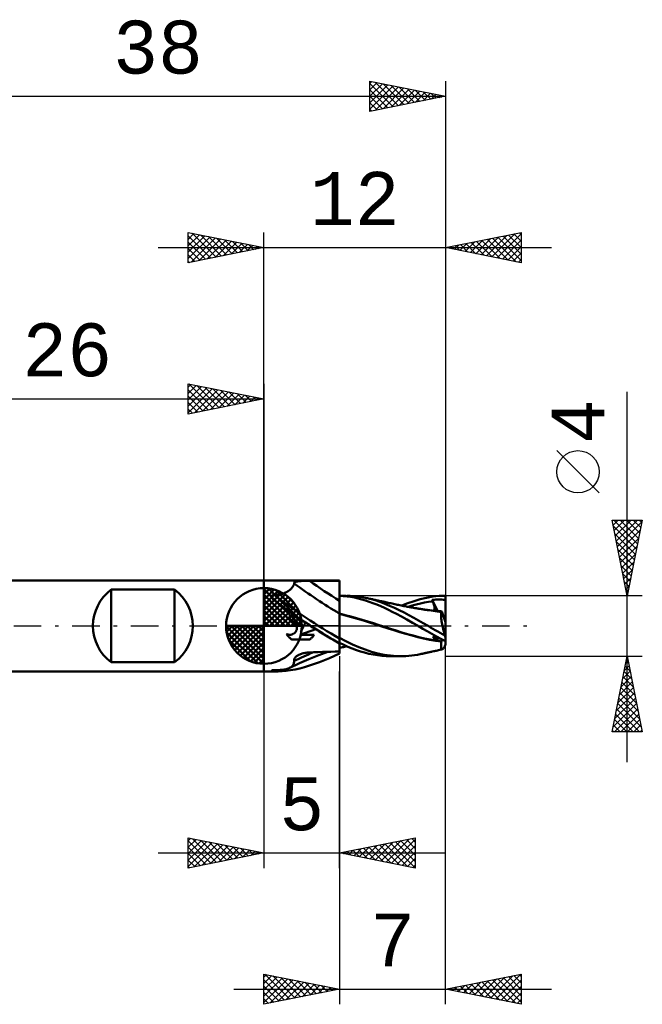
# Model space of a CAD drawing. Header units: millimetres. Extents: x -43 to 61, y -37 to 40.
# Tile 2 of 3: x -16 to 25, y -25 to 40. Entities that reach past the tile are written whole.
import ezdxf
from ezdxf.enums import TextEntityAlignment as Align

# ---------------------------------------------------------------- set-up
doc = ezdxf.new("R2010")
doc.units = ezdxf.units.MM
doc.header["$LTSCALE"] = 4.55
doc.linetypes.add('LONGDASH_DASH', pattern=[0.85, 0.4, -0.2, 0.05, -0.2])
for name, color, linetype in [('1', 4, 'CONTINUOUS'), ('2', 7, 'CONTINUOUS'), ('4', 2, 'LONGDASH_DASH'), ('CUT', 1, 'CONTINUOUS'), ('NOCUT', 7, 'CONTINUOUS'), ('SK1', 4, 'CONTINUOUS'), ('SK2', 7, 'CONTINUOUS'), ('SK4', 2, 'LONGDASH_DASH')]:
    doc.layers.add(name, color=color, linetype=linetype)
doc.styles.get("Standard").update_dxf_attribs({"font": 'Monospac821 BT'})

msp = doc.modelspace()

# ---------------------------------------------------------------- linework, layer by layer
at = {"layer": '1', "color": 4, "linetype": 'CONTINUOUS', "lineweight": 50}
for p, q in [((0, 3), (5, 3)), ((0, -3), (0, 3)), ((1.89, 2.57), (1.916, 2.607)), ((1.916, 2.607), (1.939, 2.644)), ((1.939, 2.644), (1.958, 2.68)), ((1.958, 2.68), (1.974, 2.715)), ((1.974, 2.715), (1.987, 2.748)), ((1.987, 2.748), (1.997, 2.781)), ((1.994, 2.843), (1.996, 2.858)), ((1.996, 2.827), (1.994, 2.843)), ((1.996, 2.858), (2.004, 2.872)), ((2.004, 2.811), (1.996, 2.827)), ((1.997, 2.781), (2.004, 2.811)), ((2.004, 2.872), (2.017, 2.885)), ((2.017, 2.885), (2.034, 2.897)), ((2.034, 2.897), (2.056, 2.907)), ((2.056, 2.907), (2.081, 2.917)), ((2.081, 2.917), (2.11, 2.926)), ((2.11, 2.926), (2.142, 2.934)), ((2.142, 2.934), (2.176, 2.941)), ((2.176, 2.941), (2.213, 2.947)), ((2.213, 2.947), (2.251, 2.952)), ((2.251, 2.952), (2.292, 2.957)), ((2.292, 2.957), (2.336, 2.962)), ((2.336, 2.962), (2.382, 2.966)), ((2.382, 2.966), (2.43, 2.969)), ((2.43, 2.969), (2.48, 2.972)), ((2.48, 2.972), (2.533, 2.975)), ((2.533, 2.975), (2.587, 2.977)), ((2.587, 2.977), (2.642, 2.979)), ((2.642, 2.979), (2.7, 2.981)), ((2.7, 2.981), (2.758, 2.982)), ((2.758, 2.982), (2.818, 2.983)), ((2.818, 2.983), (2.879, 2.984)), ((2.879, 2.984), (2.941, 2.985)), ((2.941, 2.985), (3.004, 2.985)), ((3.004, 2.985), (3.289, 2.987)), ((3.289, 2.987), (3.574, 2.988)), ((3.574, 2.988), (3.859, 2.989)), ((3.859, 2.989), (4.144, 2.99)), ((4.144, 2.99), (4.43, 2.99)), ((4.43, 2.99), (4.715, 2.991)), ((4.715, 2.991), (5, 2.992)), ((5, -1.819), (5, 3)), ((0.489, 1.951), (0.491, 1.96)), ((0.491, 1.96), (0.494, 1.968)), ((0.494, 1.968), (0.498, 1.977)), ((0.498, 1.977), (0.504, 1.985)), ((0.504, 1.985), (0.51, 1.992)), ((0.51, 1.992), (0.518, 1.999)), ((0.518, 1.999), (0.526, 2.005)), ((0.526, 2.005), (0.536, 2.011)), ((0.536, 2.011), (0.545, 2.016)), ((0.545, 2.016), (0.556, 2.021)), ((0.556, 2.021), (0.567, 2.025)), ((0.567, 2.025), (0.578, 2.028)), ((0.578, 2.028), (0.59, 2.031)), ((0.59, 2.031), (0.601, 2.033)), ((0.601, 2.033), (0.613, 2.035)), ((0.613, 2.035), (0.625, 2.037)), ((0.625, 2.037), (0.637, 2.038)), ((0.637, 2.038), (0.649, 2.039)), ((0.649, 2.039), (0.662, 2.04)), ((0.662, 2.04), (0.674, 2.04)), ((0.674, 2.04), (0.686, 2.04)), ((0.698, 2.04), (0.686, 2.04)), ((0.698, 2.04), (0.776, 2.046)), ((0.776, 2.046), (0.853, 2.054)), ((0.853, 2.054), (0.93, 2.065)), ((0.93, 2.065), (1.006, 2.078)), ((1.006, 2.078), (1.081, 2.093)), ((1.081, 2.093), (1.154, 2.111)), ((1.154, 2.111), (1.226, 2.132)), ((1.226, 2.132), (1.297, 2.155)), ((1.297, 2.155), (1.365, 2.181)), ((1.365, 2.181), (1.43, 2.209)), ((1.43, 2.209), (1.491, 2.24)), ((1.491, 2.24), (1.55, 2.272)), ((1.55, 2.272), (1.606, 2.306)), ((1.606, 2.306), (1.658, 2.342)), ((1.658, 2.342), (1.706, 2.379)), ((1.706, 2.379), (1.751, 2.417)), ((1.751, 2.417), (1.792, 2.455)), ((1.792, 2.455), (1.828, 2.494)), ((1.828, 2.494), (1.861, 2.532)), ((1.861, 2.532), (1.89, 2.57)), ((5, 2), (5.402, 2)), ((5.243, 1.979), (5, 1.995)), ((5.488, 1.953), (5.243, 1.979)), ((5.691, 1.993), (5.487, 1.999)), ((5.734, 1.918), (5.488, 1.953)), ((5.895, 1.98), (5.691, 1.993)), ((6.098, 1.96), (5.895, 1.98)), ((6.3, 1.933), (6.098, 1.96)), ((11.155, 1.942), (11.579, 1.985)), ((11.579, 1.985), (12, 2)), ((12, -1.226), (12, 2)), ((0.488, 1.942), (0.489, 1.951)), ((0.488, 1.932), (0.488, 1.942)), ((0.489, 1.923), (0.488, 1.932)), ((0.491, 1.914), (0.489, 1.923)), ((0.493, 1.905), (0.491, 1.914)), ((0.496, 1.896), (0.493, 1.905)), ((0.5, 1.887), (0.496, 1.896)), ((0.505, 1.878), (0.5, 1.887)), ((0.509, 1.869), (0.505, 1.878)), ((0.515, 1.86), (0.509, 1.869)), ((0.521, 1.851), (0.515, 1.86)), ((0.527, 1.843), (0.521, 1.851)), ((0.534, 1.834), (0.527, 1.843)), ((0.541, 1.825), (0.534, 1.834)), ((0.549, 1.815), (0.541, 1.825)), ((0.557, 1.806), (0.549, 1.815)), ((0.566, 1.797), (0.557, 1.806)), ((0.576, 1.787), (0.566, 1.797)), ((0.586, 1.778), (0.576, 1.787)), ((0.596, 1.768), (0.586, 1.778)), ((0.607, 1.758), (0.596, 1.768)), ((0.768, 1.634), (0.607, 1.758)), ((0.936, 1.506), (0.768, 1.634)), ((1.11, 1.374), (0.936, 1.506)), ((1.292, 1.238), (1.11, 1.374)), ((5.979, 1.873), (5.734, 1.918)), ((6.223, 1.819), (5.979, 1.873)), ((6.466, 1.756), (6.223, 1.819)), ((6.499, 1.9), (6.3, 1.933)), ((6.709, 1.684), (6.466, 1.756)), ((6.695, 1.862), (6.499, 1.9)), ((7.015, 1.786), (6.695, 1.862)), ((6.768, 1.846), (6.695, 1.862)), ((6.954, 1.603), (6.709, 1.684)), ((6.841, 1.83), (6.768, 1.846)), ((6.914, 1.815), (6.841, 1.83)), ((6.988, 1.799), (6.914, 1.815)), ((7.204, 1.513), (6.954, 1.603)), ((7.047, 1.786), (6.988, 1.799)), ((7.34, 1.695), (7.015, 1.786)), ((7.106, 1.773), (7.047, 1.786)), ((7.165, 1.761), (7.106, 1.773)), ((7.224, 1.748), (7.165, 1.761)), ((7.459, 1.414), (7.204, 1.513)), ((7.289, 1.734), (7.224, 1.748)), ((7.354, 1.72), (7.289, 1.734)), ((7.665, 1.59), (7.34, 1.695)), ((7.419, 1.706), (7.354, 1.72)), ((7.485, 1.692), (7.419, 1.706)), ((7.715, 1.308), (7.459, 1.414)), ((7.553, 1.677), (7.485, 1.692)), ((7.622, 1.662), (7.553, 1.677)), ((7.691, 1.647), (7.622, 1.662)), ((7.988, 1.471), (7.665, 1.59)), ((7.76, 1.633), (7.691, 1.647)), ((7.97, 1.194), (7.715, 1.308)), ((7.815, 1.621), (7.76, 1.633)), ((7.871, 1.609), (7.815, 1.621)), ((7.926, 1.597), (7.871, 1.609)), ((7.982, 1.585), (7.926, 1.597)), ((8.059, 1.568), (7.982, 1.585)), ((8.305, 1.34), (7.988, 1.471)), ((8.136, 1.551), (8.059, 1.568)), ((8.213, 1.534), (8.136, 1.551)), ((8.29, 1.517), (8.213, 1.534)), ((8.384, 1.497), (8.29, 1.517)), ((8.617, 1.199), (8.305, 1.34)), ((8.479, 1.476), (8.384, 1.497)), ((8.562, 1.458), (8.479, 1.476)), ((8.645, 1.44), (8.562, 1.458)), ((8.728, 1.422), (8.645, 1.44)), ((8.812, 1.405), (8.728, 1.422)), ((8.894, 1.388), (8.812, 1.405)), ((8.976, 1.371), (8.894, 1.388)), ((9.068, 1.352), (8.976, 1.371)), ((9.16, 1.334), (9.068, 1.352)), ((9.105, 1.345), (9.503, 1.504)), ((9.252, 1.316), (9.16, 1.334)), ((9.344, 1.299), (9.252, 1.316)), ((9.503, 1.504), (9.919, 1.65)), ((9.524, 1.266), (9.795, 1.347)), ((9.795, 1.347), (10.066, 1.421)), ((9.919, 1.65), (10.33, 1.773)), ((10.066, 1.421), (10.338, 1.486)), ((10.33, 1.773), (10.736, 1.87)), ((10.338, 1.486), (10.609, 1.543)), ((10.609, 1.543), (10.88, 1.589)), ((10.736, 1.87), (11.155, 1.942)), ((10.88, 1.589), (11.151, 1.625)), ((11.108, 1.73), (11.236, 1.738)), ((11.114, 1.715), (11.108, 1.73)), ((11.492, 0.985), (11.108, 1.73)), ((11.121, 1.7), (11.114, 1.715)), ((11.127, 1.685), (11.121, 1.7)), ((11.133, 1.67), (11.127, 1.685)), ((11.139, 1.655), (11.133, 1.67)), ((11.145, 1.64), (11.139, 1.655)), ((11.151, 1.625), (11.145, 1.64)), ((11.168, 1.583), (11.151, 1.625)), ((11.184, 1.542), (11.168, 1.583)), ((11.198, 1.502), (11.184, 1.542)), ((11.212, 1.463), (11.198, 1.502)), ((11.224, 1.425), (11.212, 1.463)), ((11.234, 1.387), (11.224, 1.425)), ((11.243, 1.352), (11.234, 1.387)), ((11.236, 1.738), (11.363, 1.743)), ((11.251, 1.317), (11.243, 1.352)), ((11.258, 1.284), (11.251, 1.317)), ((11.363, 1.743), (11.491, 1.746)), ((11.619, 1.746), (11.491, 1.746)), ((11.746, 1.743), (11.619, 1.746)), ((11.873, 1.738), (11.746, 1.743)), ((12, 1.727), (11.873, 1.738)), ((1.48, 1.1), (1.292, 1.238)), ((1.674, 0.958), (1.48, 1.1)), ((1.876, 0.814), (1.674, 0.958)), ((1.759, 0.688), (1.7, 0.69)), ((1.7, 0.375), (1.7, 0.69)), ((1.818, 0.682), (1.759, 0.688)), ((1.878, 0.671), (1.818, 0.682)), ((2.084, 0.667), (1.876, 0.814)), ((1.937, 0.656), (1.878, 0.671)), ((1.995, 0.636), (1.937, 0.656)), ((2.298, 0.519), (2.084, 0.667)), ((5.374, 0.724), (5, 0.816)), ((5.396, 0.699), (5, 0.8)), ((5.747, 0.626), (5.374, 0.724)), ((5.794, 0.592), (5.396, 0.699)), ((8.225, 1.073), (7.97, 1.194)), ((8.48, 0.944), (8.225, 1.073)), ((8.762, 0.795), (8.48, 0.944)), ((8.933, 1.046), (8.617, 1.199)), ((9.08, 0.623), (8.762, 0.795)), ((9.255, 0.885), (8.933, 1.046)), ((9.579, 0.716), (9.255, 0.885)), ((9.408, 1.286), (9.344, 1.299)), ((9.472, 1.274), (9.408, 1.286)), ((9.523, 1.265), (9.472, 1.274)), ((9.574, 1.255), (9.523, 1.265)), ((9.625, 1.246), (9.574, 1.255)), ((9.901, 0.541), (9.579, 0.716)), ((9.676, 1.237), (9.625, 1.246)), ((9.726, 1.228), (9.676, 1.237)), ((9.777, 1.219), (9.726, 1.228)), ((9.828, 1.21), (9.777, 1.219)), ((9.879, 1.201), (9.828, 1.21)), ((9.969, 1.185), (9.879, 1.201)), ((10.024, 1.176), (9.969, 1.185)), ((10.078, 1.166), (10.024, 1.176)), ((10.132, 1.157), (10.078, 1.166)), ((10.186, 1.148), (10.132, 1.157)), ((10.24, 1.139), (10.186, 1.148)), ((10.295, 1.13), (10.24, 1.139)), ((10.349, 1.122), (10.295, 1.13)), ((10.403, 1.113), (10.349, 1.122)), ((10.466, 1.103), (10.403, 1.113)), ((10.523, 1.094), (10.466, 1.103)), ((10.58, 1.086), (10.523, 1.094)), ((10.638, 1.077), (10.58, 1.086)), ((10.797, 1.063), (10.637, 1.08)), ((10.695, 1.069), (10.638, 1.077)), ((10.752, 1.061), (10.695, 1.069)), ((10.809, 1.054), (10.752, 1.061)), ((10.956, 1.044), (10.797, 1.063)), ((10.866, 1.046), (10.809, 1.054)), ((10.923, 1.039), (10.866, 1.046)), ((11.056, 1.021), (10.923, 1.039)), ((11.116, 1.023), (10.956, 1.044)), ((11.188, 1.002), (11.056, 1.021)), ((11.275, 1), (11.116, 1.023)), ((11.186, 1.014), (11.203, 1.019)), ((11.321, 0.982), (11.188, 1.002)), ((11.203, 1.019), (11.218, 1.028)), ((11.218, 1.028), (11.231, 1.039)), ((11.231, 1.039), (11.243, 1.054)), ((11.32, 0.999), (11.236, 1.006)), ((11.243, 1.054), (11.252, 1.071)), ((11.252, 1.071), (11.259, 1.091)), ((11.263, 1.252), (11.258, 1.284)), ((11.259, 1.091), (11.264, 1.113)), ((11.266, 1.221), (11.263, 1.252)), ((11.264, 1.113), (11.267, 1.137)), ((11.268, 1.191), (11.266, 1.221)), ((11.267, 1.137), (11.268, 1.164)), ((11.268, 1.164), (11.268, 1.191)), ((11.435, 0.975), (11.275, 1)), ((11.406, 0.992), (11.32, 0.999)), ((11.455, 0.96), (11.321, 0.982)), ((11.492, 0.985), (11.406, 0.992)), ((11.594, 0.948), (11.435, 0.975)), ((11.589, 0.936), (11.455, 0.96)), ((11.579, 0.978), (11.492, 0.985)), ((11.665, 0.971), (11.579, 0.978)), ((11.723, 0.911), (11.589, 0.936)), ((11.616, 0.945), (11.594, 0.948)), ((11.637, 0.941), (11.616, 0.945)), ((11.659, 0.937), (11.637, 0.941)), ((11.68, 0.933), (11.659, 0.937)), ((11.748, 0.964), (11.665, 0.971)), ((11.701, 0.929), (11.68, 0.933)), ((11.699, 0.754), (11.701, 0.804)), ((11.699, 0.696), (11.699, 0.754)), ((11.702, 0.63), (11.699, 0.696)), ((11.723, 0.925), (11.701, 0.929)), ((11.701, 0.804), (11.706, 0.847)), ((11.706, 0.847), (11.713, 0.883)), ((11.713, 0.883), (11.723, 0.911)), ((11.723, 0.925), (11.728, 0.926)), ((11.723, 0.923), (11.723, 0.925)), ((11.723, 0.921), (11.723, 0.923)), ((11.723, 0.919), (11.723, 0.921)), ((11.723, 0.917), (11.723, 0.919)), ((11.723, 0.915), (11.723, 0.917)), ((11.723, 0.913), (11.723, 0.915)), ((11.723, 0.911), (11.723, 0.913)), ((11.728, 0.926), (11.732, 0.929)), ((11.732, 0.929), (11.736, 0.933)), ((11.736, 0.933), (11.74, 0.939)), ((11.74, 0.939), (11.743, 0.946)), ((11.743, 0.946), (11.746, 0.954)), ((11.746, 0.954), (11.748, 0.964)), ((12, 0.245), (11.748, 0.964)), ((1.72, 0.375), (1.7, 0.375)), ((1.74, 0.373), (1.72, 0.375)), ((1.76, 0.371), (1.74, 0.373)), ((1.78, 0.369), (1.76, 0.371)), ((1.8, 0.365), (1.78, 0.369)), ((1.821, 0.36), (1.8, 0.365)), ((1.841, 0.355), (1.821, 0.36)), ((1.86, 0.348), (1.841, 0.355)), ((1.88, 0.341), (1.86, 0.348)), ((1.899, 0.333), (1.88, 0.341)), ((1.918, 0.324), (1.899, 0.333)), ((1.938, 0.314), (1.918, 0.324)), ((1.957, 0.302), (1.938, 0.314)), ((1.976, 0.29), (1.957, 0.302)), ((1.994, 0.277), (1.976, 0.29)), ((2.011, 0.263), (1.994, 0.277)), ((2.051, 0.611), (1.995, 0.636)), ((2.028, 0.248), (2.011, 0.263)), ((2.043, 0.233), (2.028, 0.248)), ((2.058, 0.218), (2.043, 0.233)), ((2.105, 0.582), (2.051, 0.611)), ((2.073, 0.201), (2.058, 0.218)), ((2.086, 0.184), (2.073, 0.201)), ((2.099, 0.165), (2.086, 0.184)), ((2.112, 0.147), (2.099, 0.165)), ((2.156, 0.549), (2.105, 0.582)), ((2.123, 0.127), (2.112, 0.147)), ((2.134, 0.107), (2.123, 0.127)), ((2.143, 0.086), (2.134, 0.107)), ((2.152, 0.065), (2.143, 0.086)), ((2.159, 0.044), (2.152, 0.065)), ((2.204, 0.514), (2.156, 0.549)), ((2.166, 0.022), (2.159, 0.044)), ((2.171, 0), (2.166, 0.022)), ((2.248, 0.475), (2.204, 0.514)), ((2.289, 0.434), (2.248, 0.475)), ((2.327, 0.388), (2.289, 0.434)), ((2.518, 0.369), (2.298, 0.519)), ((2.362, 0.34), (2.327, 0.388)), ((2.394, 0.288), (2.362, 0.34)), ((2.422, 0.234), (2.394, 0.288)), ((2.445, 0.177), (2.422, 0.234)), ((2.443, -0.382), (2.631, 0)), ((2.465, 0.119), (2.445, 0.177)), ((2.479, 0.06), (2.465, 0.119)), ((2.489, 0), (2.479, 0.06)), ((2.493, -0.035), (2.489, 0)), ((2.739, 0.22), (2.518, 0.369)), ((2.631, 0), (2.739, 0.22)), ((2.739, 0.22), (2.739, 0.22)), ((2.739, 0.22), (2.74, 0.22)), ((2.836, 0.157), (2.74, 0.221)), ((2.74, 0.221), (2.74, 0.221)), ((2.74, 0.22), (2.74, 0.221)), ((2.74, 0.221), (2.74, 0.221)), ((2.74, 0.22), (2.74, 0.22)), ((2.932, 0.094), (2.836, 0.157)), ((3.029, 0.031), (2.932, 0.094)), ((3.126, -0.032), (3.029, 0.031)), ((6.121, 0.522), (5.747, 0.626)), ((6.191, 0.479), (5.794, 0.592)), ((6.494, 0.411), (6.121, 0.522)), ((6.583, 0.359), (6.191, 0.479)), ((6.868, 0.294), (6.494, 0.411)), ((6.98, 0.233), (6.583, 0.359)), ((7.241, 0.176), (6.868, 0.294)), ((7.388, 0.104), (6.98, 0.233)), ((7.614, 0.056), (7.241, 0.176)), ((7.798, -0.027), (7.388, 0.104)), ((7.988, -0.064), (7.614, 0.056)), ((9.436, 0.427), (9.08, 0.623)), ((9.812, 0.216), (9.436, 0.427)), ((10.185, 0), (9.812, 0.216)), ((10.216, 0.363), (9.901, 0.541)), ((10.188, -0.002), (10.185, 0)), ((10.526, 0.182), (10.216, 0.363)), ((10.841, 0), (10.526, 0.182)), ((10.999, -0.091), (10.841, 0)), ((11.708, 0.559), (11.702, 0.63)), ((11.717, 0.481), (11.708, 0.559)), ((11.728, 0.398), (11.717, 0.481)), ((11.741, 0.309), (11.728, 0.398)), ((11.758, 0.215), (11.741, 0.309)), ((11.776, 0.118), (11.758, 0.215)), ((11.796, 0.017), (11.776, 0.118)), ((11.819, -0.086), (11.796, 0.017)), ((1.514, -0.572), (1.489, -0.533)), ((1.518, -0.546), (1.489, -0.533)), ((1.54, -0.611), (1.514, -0.572)), ((1.547, -0.557), (1.518, -0.546)), ((1.567, -0.648), (1.54, -0.611)), ((1.577, -0.566), (1.547, -0.557)), ((1.596, -0.683), (1.567, -0.648)), ((1.607, -0.574), (1.577, -0.566)), ((1.638, -0.579), (1.607, -0.574)), ((1.668, -0.582), (1.638, -0.579)), ((1.698, -0.584), (1.668, -0.582)), ((1.698, -0.584), (1.728, -0.583)), ((1.728, -0.583), (1.759, -0.58)), ((1.759, -0.58), (1.789, -0.576)), ((1.789, -0.576), (1.82, -0.569)), ((1.82, -0.569), (1.85, -0.561)), ((1.85, -0.561), (1.879, -0.55)), ((1.879, -0.55), (1.908, -0.538)), ((1.908, -0.538), (1.936, -0.523)), ((1.936, -0.523), (1.963, -0.507)), ((1.963, -0.507), (1.988, -0.49)), ((1.988, -0.49), (2.012, -0.471)), ((2.012, -0.471), (2.035, -0.451)), ((2.035, -0.451), (2.055, -0.43)), ((2.055, -0.43), (2.075, -0.407)), ((2.075, -0.407), (2.094, -0.382)), ((2.094, -0.382), (2.111, -0.356)), ((2.111, -0.356), (2.126, -0.329)), ((2.126, -0.329), (2.14, -0.301)), ((2.14, -0.301), (2.152, -0.272)), ((2.152, -0.272), (2.162, -0.242)), ((2.162, -0.242), (2.17, -0.212)), ((2.17, -0.212), (2.176, -0.182)), ((2.177, -0.031), (2.171, 0)), ((2.176, -0.182), (2.18, -0.151)), ((2.181, -0.061), (2.177, -0.031)), ((2.18, -0.151), (2.182, -0.121)), ((2.182, -0.091), (2.181, -0.061)), ((2.182, -0.121), (2.182, -0.091)), ((2.369, -0.582), (3.417, -0.219)), ((2.369, -0.582), (3.328, -0.582)), ((2.443, -0.382), (2.455, -0.348)), ((2.455, -0.348), (2.465, -0.314)), ((2.465, -0.314), (2.474, -0.279)), ((2.474, -0.279), (2.482, -0.244)), ((2.482, -0.244), (2.487, -0.209)), ((2.487, -0.209), (2.492, -0.174)), ((2.492, -0.174), (2.494, -0.139)), ((2.495, -0.07), (2.493, -0.035)), ((2.494, -0.139), (2.495, -0.104)), ((2.495, -0.104), (2.495, -0.07)), ((3.223, -0.094), (3.126, -0.032)), ((3.32, -0.156), (3.223, -0.094)), ((3.255, -0.68), (3.28, -0.648)), ((3.28, -0.648), (3.305, -0.616)), ((3.305, -0.616), (3.328, -0.582)), ((3.418, -0.218), (3.32, -0.156)), ((3.417, -0.219), (3.417, -0.218)), ((3.417, -0.218), (3.418, -0.218)), ((3.417, -0.218), (3.417, -0.218)), ((3.641, -0.359), (3.417, -0.219)), ((3.866, -0.497), (3.641, -0.359)), ((4.092, -0.633), (3.866, -0.497)), ((4.318, -0.767), (4.092, -0.633)), ((8.197, -0.157), (7.798, -0.027)), ((8.361, -0.186), (7.988, -0.064)), ((8.583, -0.283), (8.197, -0.157)), ((8.735, -0.307), (8.361, -0.186)), ((8.979, -0.407), (8.583, -0.283)), ((9.108, -0.422), (8.735, -0.307)), ((9.382, -0.525), (8.979, -0.407)), ((9.482, -0.531), (9.108, -0.422)), ((9.783, -0.635), (9.382, -0.525)), ((9.855, -0.634), (9.482, -0.531)), ((10.169, -0.736), (9.783, -0.635)), ((10.229, -0.732), (9.855, -0.634)), ((10.192, -0.004), (10.188, -0.002)), ((10.195, -0.006), (10.192, -0.004)), ((10.198, -0.007), (10.195, -0.006)), ((10.201, -0.009), (10.198, -0.007)), ((10.204, -0.011), (10.201, -0.009)), ((10.496, -0.182), (10.204, -0.011)), ((10.205, -0.011), (10.204, -0.011)), ((10.205, -0.011), (10.205, -0.011)), ((10.789, -0.352), (10.496, -0.182)), ((11.09, -0.52), (10.789, -0.352)), ((11.159, -0.182), (10.999, -0.091)), ((11.394, -0.685), (11.09, -0.52)), ((11.318, -0.272), (11.159, -0.182)), ((11.172, -0.799), (11.327, -0.649)), ((11.238, -0.666), (11.248, -0.637)), ((11.248, -0.637), (11.257, -0.611)), ((11.479, -0.362), (11.318, -0.272)), ((11.639, -0.452), (11.479, -0.362)), ((11.798, -0.541), (11.639, -0.452)), ((11.957, -0.63), (11.798, -0.541)), ((11.844, -0.193), (11.819, -0.086)), ((11.87, -0.301), (11.844, -0.193)), ((11.898, -0.41), (11.87, -0.301)), ((11.927, -0.52), (11.898, -0.41)), ((11.957, -0.63), (11.927, -0.52)), ((1.626, -0.717), (1.596, -0.683)), ((1.656, -0.749), (1.626, -0.717)), ((1.688, -0.78), (1.656, -0.749)), ((1.722, -0.809), (1.688, -0.78)), ((1.757, -0.838), (1.722, -0.809)), ((1.794, -0.865), (1.757, -0.838)), ((1.833, -0.891), (1.794, -0.865)), ((1.832, -0.891), (3.016, -0.891)), ((3.016, -0.891), (3.05, -0.868)), ((3.05, -0.868), (3.082, -0.844)), ((3.082, -0.844), (3.114, -0.819)), ((3.114, -0.819), (3.145, -0.793)), ((3.145, -0.793), (3.174, -0.766)), ((3.174, -0.766), (3.202, -0.739)), ((3.202, -0.739), (3.229, -0.71)), ((3.229, -0.71), (3.255, -0.68)), ((4.546, -0.899), (4.318, -0.767)), ((4.773, -1.029), (4.546, -0.899)), ((5, -1.156), (4.773, -1.029)), ((5.421, -1.01), (5, -0.787)), ((5.274, -1.254), (5, -1.123)), ((5.551, -1.376), (5.274, -1.254)), ((5.848, -1.215), (5.421, -1.01)), ((6.274, -1.399), (5.848, -1.215)), ((10.548, -0.827), (10.169, -0.736)), ((10.602, -0.822), (10.229, -0.732)), ((10.936, -0.908), (10.548, -0.827)), ((10.976, -0.901), (10.602, -0.822)), ((11.328, -0.977), (10.936, -0.908)), ((11.349, -0.968), (10.976, -0.901)), ((11.172, -0.799), (11.192, -0.763)), ((11.256, -0.806), (11.172, -0.799)), ((11.192, -0.763), (11.209, -0.729)), ((11.209, -0.729), (11.225, -0.696)), ((11.225, -0.696), (11.238, -0.666)), ((11.343, -0.814), (11.256, -0.806)), ((11.723, -1.035), (11.328, -0.977)), ((11.432, -0.822), (11.343, -0.814)), ((11.723, -1.024), (11.349, -0.968)), ((11.698, -0.846), (11.394, -0.685)), ((11.521, -0.83), (11.432, -0.822)), ((11.61, -0.838), (11.521, -0.83)), ((11.698, -0.846), (11.61, -0.838)), ((12, -1.001), (11.698, -0.846)), ((11.699, -1.343), (11.7, -1.277)), ((11.7, -1.277), (11.705, -1.204)), ((11.705, -1.204), (11.713, -1.123)), ((11.713, -1.123), (11.723, -1.035)), ((11.723, -1.024), (11.728, -0.997)), ((11.723, -1.026), (11.723, -1.024)), ((11.723, -1.027), (11.723, -1.026)), ((11.723, -1.029), (11.723, -1.027)), ((11.723, -1.03), (11.723, -1.029)), ((11.723, -1.032), (11.723, -1.03)), ((11.723, -1.033), (11.723, -1.032)), ((11.723, -1.035), (11.723, -1.033)), ((11.728, -0.997), (11.732, -0.97)), ((11.732, -0.97), (11.736, -0.944)), ((11.736, -0.944), (11.74, -0.918)), ((11.74, -0.918), (11.743, -0.894)), ((11.743, -0.894), (11.746, -0.871)), ((2.189, -1.975), (2.228, -1.951)), ((2.228, -1.951), (2.269, -1.928)), ((2.269, -1.928), (2.312, -1.906)), ((2.312, -1.906), (2.363, -1.883)), ((2.363, -1.883), (2.417, -1.861)), ((2.417, -1.861), (2.474, -1.841)), ((2.474, -1.841), (2.534, -1.823)), ((2.534, -1.823), (2.596, -1.806)), ((2.596, -1.806), (2.66, -1.791)), ((2.66, -1.791), (2.725, -1.778)), ((2.725, -1.778), (2.793, -1.768)), ((2.793, -1.768), (2.862, -1.759)), ((2.862, -1.759), (2.933, -1.753)), ((2.933, -1.753), (3.004, -1.749)), ((2.975, -2.196), (3.626, -1.927)), ((3.004, -1.749), (3.289, -1.738)), ((3.289, -1.738), (3.574, -1.729)), ((3.574, -1.729), (3.859, -1.719)), ((3.626, -1.927), (4.212, -1.706)), ((3.859, -1.719), (4.144, -1.71)), ((4.144, -1.71), (4.43, -1.702)), ((4.43, -1.702), (4.715, -1.694)), ((4.667, -1.975), (5, -1.819)), ((4.715, -1.694), (5, -1.687)), ((5, -1.446), (5.091, -1.426)), ((5.091, -1.426), (5.182, -1.406)), ((5.182, -1.406), (5.256, -1.391)), ((5.256, -1.391), (5.329, -1.375)), ((5.329, -1.375), (5.403, -1.36)), ((5.403, -1.36), (5.479, -1.345)), ((5.828, -1.487), (5.551, -1.376)), ((6.105, -1.589), (5.828, -1.487)), ((6.379, -1.68), (6.105, -1.589)), ((6.688, -1.561), (6.274, -1.399)), ((6.653, -1.761), (6.379, -1.68)), ((6.929, -1.831), (6.653, -1.761)), ((7.105, -1.7), (6.688, -1.561)), ((7.211, -1.89), (6.929, -1.831)), ((7.527, -1.814), (7.105, -1.7)), ((7.498, -1.937), (7.211, -1.89)), ((7.787, -1.972), (7.498, -1.937)), ((7.948, -1.902), (7.527, -1.814)), ((8.36, -1.962), (7.948, -1.902)), ((9.762, -1.956), (9.954, -1.93)), ((9.954, -1.93), (10.142, -1.899)), ((10.142, -1.899), (10.328, -1.862)), ((10.328, -1.862), (10.397, -1.847)), ((10.397, -1.847), (10.466, -1.832)), ((10.466, -1.832), (10.515, -1.821)), ((10.515, -1.821), (10.563, -1.811)), ((10.563, -1.811), (10.611, -1.8)), ((10.611, -1.8), (10.659, -1.79)), ((10.659, -1.79), (10.707, -1.779)), ((10.707, -1.779), (10.755, -1.769)), ((10.755, -1.769), (10.804, -1.758)), ((10.804, -1.758), (10.852, -1.748)), ((10.852, -1.748), (10.908, -1.736)), ((10.908, -1.736), (10.963, -1.724)), ((10.963, -1.724), (11.016, -1.712)), ((11.016, -1.712), (11.069, -1.701)), ((11.069, -1.701), (11.122, -1.69)), ((11.122, -1.69), (11.228, -1.667)), ((11.228, -1.667), (11.28, -1.655)), ((11.28, -1.655), (11.333, -1.644)), ((11.333, -1.644), (11.386, -1.632)), ((11.386, -1.632), (11.46, -1.616)), ((11.46, -1.616), (11.539, -1.599)), ((11.539, -1.599), (11.618, -1.582)), ((11.618, -1.582), (11.696, -1.565)), ((11.696, -1.565), (11.775, -1.548)), ((11.7, -1.401), (11.699, -1.343)), ((11.705, -1.449), (11.7, -1.401)), ((11.713, -1.488), (11.705, -1.449)), ((11.724, -1.518), (11.713, -1.488)), ((11.738, -1.538), (11.724, -1.518)), ((11.755, -1.548), (11.738, -1.538)), ((11.775, -1.548), (11.755, -1.548)), ((11.775, -1.548), (11.799, -1.538)), ((11.799, -1.538), (11.826, -1.516)), ((11.826, -1.516), (11.856, -1.484)), ((11.856, -1.484), (11.888, -1.442)), ((11.888, -1.442), (11.922, -1.39)), ((11.922, -1.39), (11.957, -1.329)), ((1.889, -2.683), (2.082, -2.592)), ((1.9, -2.612), (1.927, -2.571)), ((1.927, -2.571), (1.951, -2.526)), ((1.951, -2.526), (1.97, -2.477)), ((1.97, -2.477), (1.985, -2.426)), ((1.985, -2.426), (1.996, -2.371)), ((1.994, -2.249), (1.997, -2.216)), ((1.996, -2.281), (1.994, -2.249)), ((2.004, -2.313), (1.996, -2.281)), ((1.996, -2.371), (2.004, -2.313)), ((1.997, -2.216), (2.006, -2.183)), ((2.006, -2.183), (2.019, -2.15)), ((2.019, -2.15), (2.038, -2.118)), ((2.038, -2.118), (2.061, -2.087)), ((2.061, -2.087), (2.089, -2.057)), ((2.082, -2.592), (2.359, -2.465)), ((2.089, -2.057), (2.119, -2.028)), ((2.119, -2.028), (2.153, -2.001)), ((2.153, -2.001), (2.189, -1.975)), ((2.359, -2.465), (2.975, -2.196)), ((3.014, -2.618), (3.341, -2.509)), ((3.341, -2.509), (3.67, -2.389)), ((3.67, -2.389), (4.001, -2.26)), ((4.001, -2.26), (4.333, -2.122)), ((4.333, -2.122), (4.667, -1.975)), ((8.075, -1.993), (7.787, -1.972)), ((8.362, -2), (8.075, -1.993)), ((8.766, -1.994), (8.36, -1.962)), ((9.029, -2), (8.37, -2)), ((9.182, -1.998), (8.766, -1.994)), ((9.182, -1.998), (9.375, -1.99)), ((9.375, -1.99), (9.569, -1.976)), ((9.569, -1.976), (9.762, -1.956)), ((0, -3), (0.943, -3)), ((0.488, -2.951), (0.489, -2.949)), ((0.488, -2.953), (0.488, -2.951)), ((0.489, -2.956), (0.488, -2.953)), ((0.489, -2.949), (0.491, -2.946)), ((0.491, -2.958), (0.489, -2.956)), ((0.491, -2.946), (0.495, -2.944)), ((0.493, -2.96), (0.491, -2.958)), ((0.497, -2.962), (0.493, -2.96)), ((0.495, -2.944), (0.5, -2.942)), ((0.501, -2.964), (0.497, -2.962)), ((0.5, -2.942), (0.506, -2.94)), ((0.506, -2.966), (0.501, -2.964)), ((0.506, -2.94), (0.513, -2.938)), ((0.511, -2.967), (0.506, -2.966)), ((0.517, -2.969), (0.511, -2.967)), ((0.513, -2.938), (0.522, -2.936)), ((0.523, -2.971), (0.517, -2.969)), ((0.522, -2.936), (0.531, -2.934)), ((0.53, -2.972), (0.523, -2.971)), ((0.538, -2.974), (0.53, -2.972)), ((0.531, -2.934), (0.541, -2.933)), ((0.546, -2.976), (0.538, -2.974)), ((0.541, -2.933), (0.551, -2.931)), ((0.555, -2.977), (0.546, -2.976)), ((0.551, -2.931), (0.562, -2.93)), ((0.564, -2.979), (0.555, -2.977)), ((0.562, -2.93), (0.574, -2.929)), ((0.574, -2.98), (0.564, -2.979)), ((0.574, -2.929), (0.586, -2.928)), ((0.585, -2.981), (0.574, -2.98)), ((0.596, -2.983), (0.585, -2.981)), ((0.586, -2.928), (0.598, -2.927)), ((0.607, -2.984), (0.596, -2.983)), ((0.598, -2.927), (0.61, -2.927)), ((0.661, -2.989), (0.607, -2.984)), ((0.61, -2.927), (0.623, -2.926)), ((0.623, -2.926), (0.635, -2.926)), ((0.635, -2.926), (0.648, -2.925)), ((0.648, -2.925), (0.66, -2.925)), ((0.66, -2.925), (0.673, -2.925)), ((0.717, -2.993), (0.661, -2.989)), ((0.673, -2.925), (0.686, -2.925)), ((0.698, -2.925), (0.686, -2.925)), ((0.698, -2.925), (0.781, -2.923)), ((0.772, -2.996), (0.717, -2.993)), ((0.829, -2.998), (0.772, -2.996)), ((0.781, -2.923), (0.862, -2.92)), ((0.887, -3), (0.829, -2.998)), ((0.862, -2.92), (0.943, -2.917)), ((0.945, -3), (0.887, -3)), ((0.943, -2.917), (1.024, -2.912)), ((0.945, -3), (1.201, -2.992)), ((1.024, -2.912), (1.103, -2.906)), ((1.103, -2.906), (1.18, -2.899)), ((1.18, -2.899), (1.256, -2.89)), ((1.201, -2.992), (1.472, -2.968)), ((1.256, -2.89), (1.329, -2.88)), ((1.329, -2.88), (1.4, -2.868)), ((1.4, -2.868), (1.467, -2.854)), ((1.467, -2.854), (1.53, -2.839)), ((1.472, -2.968), (1.757, -2.928)), ((1.53, -2.839), (1.59, -2.82)), ((1.59, -2.82), (1.646, -2.8)), ((1.646, -2.8), (1.698, -2.776)), ((1.698, -2.776), (1.889, -2.683)), ((1.698, -2.776), (1.748, -2.749)), ((1.748, -2.749), (1.793, -2.719)), ((1.757, -2.928), (2.056, -2.872)), ((1.793, -2.719), (1.833, -2.686)), ((1.833, -2.686), (1.869, -2.651)), ((1.869, -2.651), (1.9, -2.612)), ((2.056, -2.872), (2.368, -2.801)), ((2.368, -2.801), (2.689, -2.715)), ((2.689, -2.715), (3.014, -2.618))]:
    msp.add_line(p, q, dxfattribs=at)
for centre, major_axis, ratio, start_param, end_param in [((18.491, 22.286), (-26.294, 13.003), 0.863458, 1.359688, 1.482933), ((18.704, 22.716), (-26.027, 12.871), 0.863458, 1.386293, 1.468878), ((18.126, 21.546), (-26.908, 13.307), 0.863458, 1.336312, 1.509156), ((18.048, 21.39), (-27.018, 13.361), 0.863458, 1.338752, 1.514144), ((12.088, 0), (-0.576, 1.998), 0.150264, 1.847751, 1.914517), ((12.088, 0), (0.576, 1.998), 0.150264, 4.028773, 4.095539), ((18.491, -24.58), (-26.961, 11.556), 0.823306, 5.61329, 5.666287), ((18.048, -25.614), (-27.704, 11.874), 0.823306, 5.682318, 5.687223)]:
    msp.add_ellipse(centre, major_axis=major_axis, ratio=ratio, start_param=start_param, end_param=end_param, dxfattribs=at)
at = {"layer": '2', "color": 7, "linetype": 'CONTINUOUS', "lineweight": 25}
for p, q in [((-5, 24), (-5, 26)), ((-5, 26), (0, 25)), ((-5, 25.971), (-4.976, 25.995)), ((-5, 25.547), (-4.623, 25.924)), ((-5, 25.123), (-4.269, 25.854)), ((-5, 25.789), (-3.509, 24.298)), ((-5, 24.698), (-3.915, 25.783)), ((-5, 24.274), (-3.562, 25.712)), ((-4.813, 24.037), (-3.208, 25.642)), ((-4.733, 25.947), (-3.156, 24.369)), ((-4.282, 24.144), (-2.855, 25.571)), ((-4.203, 25.841), (-2.802, 24.44)), ((-3.752, 24.25), (-2.501, 25.5)), ((-3.673, 25.735), (-2.449, 24.51)), ((-3.222, 24.356), (-2.148, 25.429)), ((-3.142, 25.628), (-2.095, 24.581)), ((-2.612, 25.522), (-1.741, 24.652)), ((-2.082, 25.416), (-1.388, 24.722)), ((0, 0), (0, 26)), ((12, 26), (12, 2)), ((12, 25), (17, 26)), ((13.287, 24.742), (13.931, 25.386)), ((13.641, 24.672), (14.461, 25.492)), ((13.994, 24.601), (14.992, 25.598)), ((14.047, 25.409), (15.071, 24.386)), ((14.348, 24.53), (15.522, 25.704)), ((14.401, 25.48), (15.601, 24.28)), ((14.702, 24.46), (16.052, 25.81)), ((14.754, 25.551), (16.131, 24.174)), ((15.055, 24.389), (16.583, 25.916)), ((15.108, 25.622), (16.662, 24.068)), ((15.409, 24.318), (17, 25.91)), ((15.461, 25.692), (17, 24.154)), ((15.762, 24.248), (17, 25.485)), ((15.815, 25.763), (17, 24.578)), ((16.168, 25.834), (17, 25.002)), ((16.522, 25.904), (17, 25.426)), ((16.876, 25.975), (17, 25.851)), ((17, 26), (17, 24)), ((-7, 25), (19, 25)), ((-5, 25.365), (-3.863, 24.227)), ((0, 25), (-5, 24)), ((-5, 24.94), (-4.216, 24.157)), ((-2.691, 24.462), (-1.794, 25.359)), ((-2.161, 24.568), (-1.441, 25.288)), ((-1.631, 24.674), (-1.087, 25.217)), ((-1.551, 25.31), (-1.034, 24.793)), ((-1.1, 24.78), (-0.733, 25.147)), ((-1.021, 25.204), (-0.681, 24.864)), ((-0.57, 24.886), (-0.38, 25.076)), ((-0.491, 25.098), (-0.327, 24.935)), ((-0.04, 24.992), (-0.026, 25.005)), ((17, 24), (12, 25)), ((12.227, 24.955), (12.34, 25.068)), ((12.279, 25.056), (12.419, 24.916)), ((12.58, 24.884), (12.87, 25.174)), ((12.633, 25.127), (12.949, 24.81)), ((12.934, 24.813), (13.401, 25.28)), ((12.987, 25.197), (13.48, 24.704)), ((13.34, 25.268), (14.01, 24.598)), ((13.694, 25.339), (14.54, 24.492)), ((16.116, 24.177), (17, 25.061)), ((-5, 24.516), (-4.57, 24.086)), ((-5, 24.092), (-4.923, 24.015)), ((16.469, 24.106), (17, 24.637)), ((16.823, 24.035), (17, 24.212)), ((24, -9), (24, 15.475)), ((22.15, 8.787), (19.35, 11.588)), ((24, 2), (23, 7)), ((23, 7), (25, 7)), ((23.068, 6.662), (23.406, 7)), ((23.075, 6.623), (24.616, 5.082)), ((23.123, 7), (24.687, 5.436)), ((23.138, 6.308), (23.83, 7)), ((23.209, 5.954), (24.255, 7)), ((23.28, 5.601), (24.679, 7)), ((23.351, 5.247), (24.974, 6.871)), ((23.547, 7), (24.758, 5.789)), ((23.971, 7), (24.829, 6.143)), ((25, 7), (24, 2)), ((24.396, 7), (24.899, 6.496)), ((24.82, 7), (24.97, 6.85)), ((23.181, 6.093), (24.546, 4.729)), ((23.421, 4.894), (24.868, 6.341)), ((23.288, 5.562), (24.475, 4.375)), ((23.492, 4.54), (24.762, 5.81)), ((23.563, 4.187), (24.656, 5.28)), ((23.394, 5.032), (24.404, 4.021)), ((23.633, 3.833), (24.55, 4.75)), ((23.5, 4.502), (24.334, 3.668)), ((23.606, 3.971), (24.263, 3.314)), ((23.704, 3.48), (24.444, 4.219)), ((23.712, 3.441), (24.192, 2.961)), ((23.775, 3.126), (24.338, 3.689)), ((23.818, 2.911), (24.121, 2.607)), ((23.845, 2.773), (24.232, 3.159)), ((23.916, 2.419), (24.126, 2.628)), ((25, 2), (12, 2)), ((23.924, 2.38), (24.051, 2.254)), ((23.987, 2.065), (24.02, 2.098)), ((12, -25), (12, 1)), ((5, -2), (5, -25)), ((12, -2), (25, -2)), ((23, -7), (24, -2)), ((23.914, -2.431), (24.058, -2.288)), ((23.94, -2.302), (24.091, -2.453)), ((24, -2), (25, -7)), ((0, -3), (0, -16)), ((5, -16), (5, -3)), ((23.702, -3.492), (24.199, -2.995)), ((23.798, -3.009), (24.303, -3.514)), ((23.808, -2.962), (24.128, -2.641)), ((23.869, -2.656), (24.197, -2.983)), ((23.489, -4.553), (24.34, -3.702)), ((23.596, -4.022), (24.27, -3.348)), ((23.657, -3.716), (24.515, -4.574)), ((23.727, -3.363), (24.409, -4.044)), ((23.277, -5.613), (24.482, -4.409)), ((23.383, -5.083), (24.411, -4.055)), ((23.515, -4.423), (24.727, -5.635)), ((23.586, -4.07), (24.621, -5.105)), ((23.065, -6.674), (24.623, -5.116)), ((23.171, -6.144), (24.552, -4.762)), ((23.374, -5.131), (24.939, -6.696)), ((23.445, -4.777), (24.833, -6.165)), ((23.163, -7), (24.694, -5.47)), ((23.232, -5.838), (24.395, -7)), ((23.303, -5.484), (24.819, -7)), ((23.588, -7), (24.765, -5.823)), ((23.162, -6.191), (23.971, -7)), ((24.012, -7), (24.835, -6.177)), ((25, -7), (23, -7)), ((23.02, -6.898), (23.122, -7)), ((23.091, -6.545), (23.546, -7)), ((24.436, -7), (24.906, -6.53)), ((24.86, -7), (24.977, -6.884)), ((-5, -16), (-5, -14)), ((-5, -14), (0, -15)), ((-5, -14.194), (-4.838, -14.032)), ((-5, -14.619), (-4.485, -14.103)), ((-5, -15.043), (-4.131, -14.174)), ((-5, -14.194), (-3.495, -15.699)), ((-5, -15.467), (-3.777, -14.245)), ((-4.713, -14.057), (-3.142, -15.628)), ((-4.182, -14.164), (-2.788, -15.558)), ((-3.652, -14.27), (-2.435, -15.487)), ((5, -15), (10, -14)), ((7.359, -15.472), (8.538, -14.292)), ((7.712, -15.542), (9.068, -14.186)), ((8.066, -15.613), (9.599, -14.08)), ((8.419, -15.684), (10, -14.103)), ((8.701, -14.26), (10, -15.558)), ((9.055, -14.189), (10, -15.134)), ((9.409, -14.118), (10, -14.71)), ((9.762, -14.048), (10, -14.285)), ((10, -14), (10, -16)), ((-5, -15.891), (-3.424, -14.315)), ((-5, -14.619), (-3.849, -15.77)), ((-4.605, -15.921), (-3.07, -14.386)), ((-4.075, -15.815), (-2.717, -14.457)), ((-3.545, -15.709), (-2.363, -14.527)), ((-3.122, -14.376), (-2.081, -15.416)), ((-3.014, -15.603), (-2.01, -14.598)), ((-2.591, -14.482), (-1.727, -15.345)), ((-2.484, -15.497), (-1.656, -14.669)), ((-2.061, -14.588), (-1.374, -15.275)), ((-1.954, -15.391), (-1.303, -14.739)), ((-1.531, -14.694), (-1.02, -15.204)), ((-1.423, -15.285), (-0.949, -14.81)), ((-1, -14.8), (-0.667, -15.133)), ((-0.893, -15.179), (-0.595, -14.881)), ((-0.47, -14.906), (-0.313, -15.063)), ((-0.363, -15.073), (-0.242, -14.952)), ((5.237, -15.047), (5.356, -14.929)), ((5.519, -14.896), (5.779, -15.156)), ((5.591, -15.118), (5.886, -14.823)), ((5.873, -14.825), (6.31, -15.262)), ((5.944, -15.189), (6.417, -14.717)), ((6.227, -14.755), (6.84, -15.368)), ((6.298, -15.26), (6.947, -14.611)), ((6.58, -14.684), (7.37, -15.474)), ((6.652, -15.33), (7.477, -14.505)), ((6.934, -14.613), (7.901, -15.58)), ((7.005, -15.401), (8.008, -14.398)), ((7.287, -14.543), (8.431, -15.686)), ((7.641, -14.472), (8.961, -15.792)), ((7.994, -14.401), (9.492, -15.898)), ((8.348, -14.33), (10, -15.983)), ((8.773, -15.755), (10, -14.527)), ((9.126, -15.825), (10, -14.952)), ((-7, -15), (12, -15)), ((0, -15), (-5, -16)), ((-5, -15.043), (-4.202, -15.84)), ((-5, -15.467), (-4.556, -15.911)), ((10, -16), (5, -15)), ((5.166, -14.967), (5.249, -15.05)), ((9.48, -15.896), (10, -15.376)), ((-5, -15.891), (-4.909, -15.982)), ((9.833, -15.967), (10, -15.8)), ((0, -25), (0, -23)), ((0, -23), (5, -24)), ((0, -23.194), (0.161, -23.032)), ((0, -23.618), (0.515, -23.103)), ((0, -24.042), (0.868, -23.174)), ((0, -24.466), (1.222, -23.244)), ((0, -24.891), (1.576, -23.315)), ((0, -23.376), (1.353, -24.729)), ((0.06, -23.012), (1.707, -24.659)), ((0.394, -24.921), (1.929, -23.386)), ((0.591, -23.118), (2.061, -24.588)), ((1.121, -23.224), (2.414, -24.517)), ((1.651, -23.33), (2.768, -24.446)), ((12, -24), (17, -23)), ((14.257, -24.451), (15.385, -23.323)), ((14.61, -24.522), (15.916, -23.217)), ((14.964, -24.593), (16.446, -23.111)), ((15.095, -23.381), (16.643, -24.929)), ((15.318, -24.664), (16.976, -23.005)), ((15.449, -23.31), (17, -24.861)), ((15.671, -24.734), (17, -23.405)), ((15.803, -23.239), (17, -24.437)), ((16.156, -23.169), (17, -24.013)), ((16.51, -23.098), (17, -23.588)), ((16.863, -23.027), (17, -23.164)), ((17, -23), (17, -25)), ((-2, -24), (19, -24)), ((0, -23.8), (1, -24.8)), ((5, -24), (0, -25)), ((0.924, -24.815), (2.283, -23.457)), ((1.454, -24.709), (2.636, -23.527)), ((1.985, -24.603), (2.99, -23.598)), ((2.182, -23.436), (3.121, -24.376)), ((2.515, -24.497), (3.343, -23.669)), ((2.712, -23.542), (3.475, -24.305)), ((3.045, -24.391), (3.697, -23.739)), ((3.242, -23.648), (3.828, -24.234)), ((3.576, -24.285), (4.05, -23.81)), ((3.773, -23.755), (4.182, -24.164)), ((4.106, -24.179), (4.404, -23.881)), ((4.303, -23.861), (4.535, -24.093)), ((4.636, -24.073), (4.758, -23.952)), ((4.833, -23.967), (4.889, -24.022)), ((17, -25), (12, -24)), ((12.136, -24.027), (12.203, -23.959)), ((12.267, -23.947), (12.401, -24.08)), ((12.489, -24.098), (12.734, -23.853)), ((12.621, -23.876), (12.931, -24.186)), ((12.843, -24.169), (13.264, -23.747)), ((12.974, -23.805), (13.461, -24.292)), ((13.196, -24.239), (13.794, -23.641)), ((13.328, -23.734), (13.992, -24.398)), ((13.55, -24.31), (14.325, -23.535)), ((13.681, -23.664), (14.522, -24.504)), ((13.903, -24.381), (14.855, -23.429)), ((14.035, -23.593), (15.052, -24.61)), ((14.388, -23.522), (15.583, -24.717)), ((14.742, -23.452), (16.113, -24.823)), ((16.025, -24.805), (17, -23.83)), ((0, -24.224), (0.646, -24.871)), ((0, -24.649), (0.293, -24.941)), ((16.378, -24.876), (17, -24.254)), ((16.732, -24.946), (17, -24.678))]:
    msp.add_line(p, q, dxfattribs=at)
msp.add_circle((20.75, 10.188), 1.4, dxfattribs=at)
at = {"layer": '4', "color": 2, "linetype": 'LONGDASH_DASH', "lineweight": 25}
msp.add_line((0, 0), (12, 0), dxfattribs=at)
at = {"layer": 'CUT', "color": 1, "linetype": 'CONTINUOUS', "lineweight": 25}
for p, q in [((12, 2), (5, 2)), ((5, 2), (5, 1.995)), ((5, 1.995), (5, 0)), ((12, 1.995), (12, 2)), ((12, 0), (12, 1.995)), ((5, 0), (12, 0))]:
    msp.add_line(p, q, dxfattribs=at)
at = {"layer": 'NOCUT', "color": 7, "linetype": 'CONTINUOUS', "lineweight": 25}
for p, q in [((0, 0), (0, 3)), ((0, 3), (5, 3)), ((5, 0), (5, 2)), ((5, 0), (0, 0))]:
    msp.add_line(p, q, dxfattribs=at)
at = {"layer": 'SK1', "color": 4, "linetype": 'CONTINUOUS', "lineweight": 50}
for p, q in [((0, 3), (-25.2, 3)), ((-10.1, -2.4), (-10.1, 2.4)), ((-10.1, 2.4), (-5.9, 2.4)), ((-5.9, 2.4), (-5.9, -2.4)), ((0, 0), (0, 2.5)), ((0, 2.435), (0.063, 2.498)), ((0, 2.081), (0.387, 2.469)), ((0, 2.435), (2.435, 0)), ((0, 1.728), (0.677, 2.405)), ((0, 1.374), (0.941, 2.315)), ((0, 1.021), (1.182, 2.202)), ((0, 2.081), (2.081, 0)), ((0, 0.667), (1.401, 2.069)), ((0.308, 2.481), (2.481, 0.308)), ((0.761, 2.381), (2.381, 0.761)), ((1.486, 2.01), (2.01, 1.486)), ((0, 0.314), (1.604, 1.917)), ((0, 1.728), (1.728, 0)), ((0, 1.374), (1.374, 0)), ((0.04, 0), (1.787, 1.747)), ((0.393, 0), (1.953, 1.559)), ((0.747, 0), (2.101, 1.354)), ((0, 1.021), (1.021, 0)), ((0, 0.667), (0.667, 0)), ((1.101, 0), (2.229, 1.129)), ((1.454, 0), (2.338, 0.884)), ((0, 0), (-2.5, 0)), ((-2.498, -0.063), (-2.435, 0)), ((-2.469, -0.387), (-2.081, 0)), ((-2.405, -0.677), (-1.728, 0)), ((-2.315, -0.941), (-1.374, 0)), ((-2.202, -1.182), (-1.021, 0)), ((-2.161, 0), (0, -2.161)), ((-2.069, -1.401), (-0.667, 0)), ((-1.917, -1.604), (-0.314, 0)), ((-1.808, 0), (0, -1.808)), ((-1.454, 0), (0, -1.454)), ((-1.101, 0), (0, -1.101)), ((-0.747, 0), (0, -0.747)), ((-0.393, 0), (0, -0.393)), ((-0.04, 0), (0, -0.04)), ((0, 0.314), (0.314, 0)), ((0, 0), (2.5, 0)), ((0, -2.5), (0, 0)), ((1.808, 0), (2.423, 0.615)), ((2.161, 0), (2.479, 0.318)), ((-2.5, -0.015), (-0.015, -2.5)), ((-2.466, -0.402), (-0.402, -2.466)), ((-1.747, -1.787), (0, -0.04)), ((-1.559, -1.953), (0, -0.393)), ((-2.337, -0.884), (-0.884, -2.337)), ((-1.354, -2.101), (0, -0.747)), ((-1.129, -2.229), (0, -1.101)), ((-0.884, -2.338), (0, -1.454)), ((-0.615, -2.423), (0, -1.808)), ((-5.9, -2.4), (-10.1, -2.4)), ((-0.318, -2.479), (0, -2.161)), ((-25.2, -3), (0, -3))]:
    msp.add_line(p, q, dxfattribs=at)
for centre, radius, start, end in [((-8.3, 0), 3, 126.8699, 233.1301), ((-7.7, 0), 3, 306.8699, 53.1301), ((0, 0), 2.5, 90, 180), ((0, 0), 2.5, 0, 90), ((0, 0), 2.5, 180, 270), ((0, 0), 2.5, 270, 0)]:
    msp.add_arc(centre, radius, start, end, dxfattribs=at)
at = {"layer": 'SK2', "color": 7, "linetype": 'CONTINUOUS', "lineweight": 25}
for p, q in [((7, 34), (7, 36)), ((7, 36), (12, 35)), ((7, 35.85), (7.125, 35.975)), ((7, 35.426), (7.479, 35.904)), ((7, 35.851), (8.542, 34.308)), ((7, 35.001), (7.832, 35.834)), ((7.344, 35.931), (8.896, 34.379)), ((7.874, 35.825), (9.249, 34.45)), ((12, 36), (12, 0)), ((7, 34.577), (8.186, 35.763)), ((7, 34.153), (8.539, 35.692)), ((7, 35.426), (8.189, 34.238)), ((7.339, 34.068), (8.893, 35.621)), ((7.869, 34.174), (9.246, 35.551)), ((8.4, 34.28), (9.6, 35.48)), ((8.404, 35.719), (9.603, 34.521)), ((8.93, 34.386), (9.953, 35.409)), ((8.935, 35.613), (9.956, 34.591)), ((9.46, 34.492), (10.307, 35.339)), ((9.465, 35.507), (10.31, 34.662)), ((9.991, 34.598), (10.661, 35.268)), ((9.995, 35.401), (10.664, 34.733)), ((10.521, 34.704), (11.014, 35.197)), ((10.526, 35.295), (11.017, 34.803)), ((11.056, 35.189), (11.371, 34.874)), ((-26, 35), (12, 35)), ((7, 35.002), (7.835, 34.167)), ((12, 35), (7, 34)), ((7, 34.578), (7.482, 34.096)), ((11.051, 34.81), (11.368, 35.126)), ((11.582, 34.916), (11.721, 35.056)), ((11.586, 35.083), (11.724, 34.945)), ((7, 34.154), (7.128, 34.026)), ((-5, 14), (-5, 16)), ((-5, 16), (0, 15)), ((-5, 15.789), (-4.824, 15.965)), ((-5, 15.365), (-4.471, 15.894)), ((-5, 14.94), (-4.117, 15.823)), ((-5, 14.516), (-3.763, 15.753)), ((-5, 14.092), (-3.41, 15.682)), ((-4.961, 15.992), (-3.308, 14.338)), ((-4.431, 15.886), (-2.954, 14.409)), ((-3.901, 15.78), (-2.601, 14.48)), ((-3.37, 15.674), (-2.247, 14.551)), ((0, 16), (0, 3)), ((-26, 15), (0, 15)), ((-5, 15.607), (-3.661, 14.268)), ((-5, 15.182), (-4.015, 14.197)), ((0, 15), (-5, 14)), ((-4.585, 14.083), (-3.056, 15.611)), ((-4.054, 14.189), (-2.703, 15.541)), ((-3.524, 14.295), (-2.349, 15.47)), ((-2.994, 14.401), (-1.996, 15.399)), ((-2.84, 15.568), (-1.893, 14.621)), ((-2.463, 14.507), (-1.642, 15.328)), ((-2.31, 15.462), (-1.54, 14.692)), ((-1.933, 14.613), (-1.289, 15.258)), ((-1.779, 15.356), (-1.186, 14.763)), ((-1.403, 14.719), (-0.935, 15.187)), ((-1.249, 15.25), (-0.833, 14.833)), ((-0.872, 14.826), (-0.581, 15.116)), ((-0.719, 15.144), (-0.479, 14.904)), ((-0.342, 14.932), (-0.228, 15.046)), ((-0.188, 15.038), (-0.126, 14.975)), ((-5, 14.758), (-4.368, 14.126)), ((-5, 14.334), (-4.722, 14.056))]:
    msp.add_line(p, q, dxfattribs=at)
at = {"layer": 'SK4', "color": 2, "linetype": 'LONGDASH_DASH', "lineweight": 25}
msp.add_line((-32, 0), (18, 0), dxfattribs=at)

# ---------------------------------------------------------------- texts
at = {"layer": '2', "color": 7, "linetype": 'CONTINUOUS', "lineweight": 25}
for s, p in [('12', (6, 26.5)), ('5', (2.5, -13.5)), ('7', (8.5, -22.5))]:
    msp.add_text(s, height=3.5, dxfattribs=at).set_placement(p, align=Align.CENTER)
msp.add_text('4', height=3.5, rotation=90, dxfattribs=at).set_placement((22.5, 13.512), align=Align.CENTER)
at = {"layer": 'SK2', "color": 7, "linetype": 'CONTINUOUS', "lineweight": 25}
for s, p in [('38', (-7, 36.5)), ('26', (-13, 16.5))]:
    msp.add_text(s, height=3.5, dxfattribs=at).set_placement(p, align=Align.CENTER)

doc.saveas('drawing.dxf')
